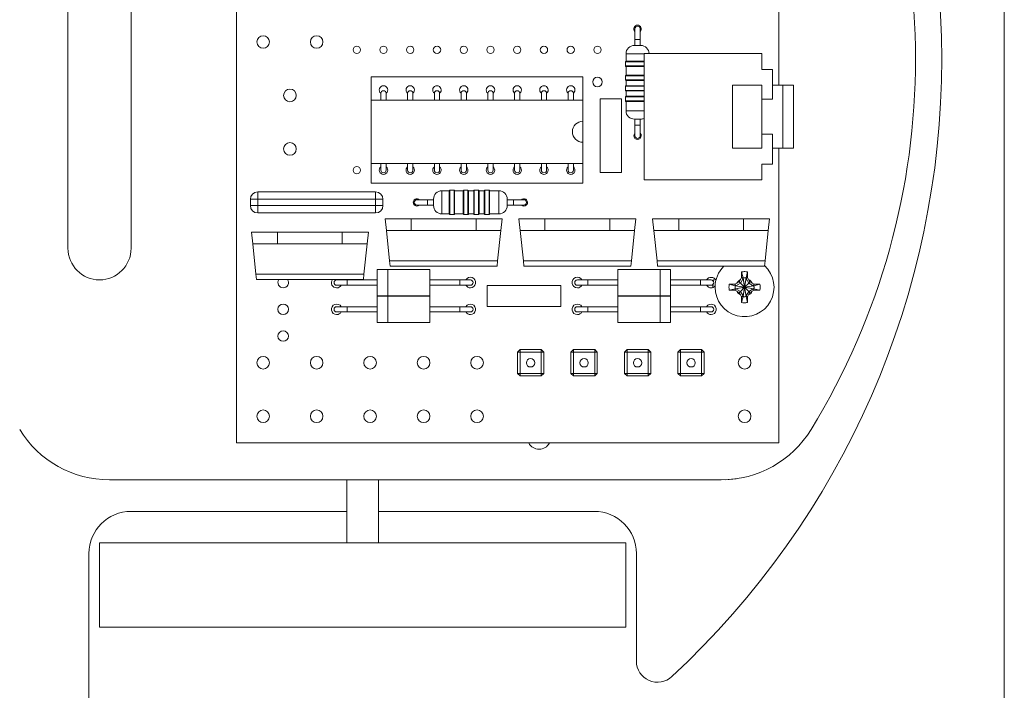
# Model space of a CAD drawing. Header units: millimetres. Extents: x 0 to 227, y 0 to 297.
# Tile 3 of 6: x 111 to 205, y 108 to 172. Entities that reach past the tile are written whole.
import ezdxf

# ---------------------------------------------------------------- set-up
doc = ezdxf.new("R2010")
doc.units = ezdxf.units.MM

msp = doc.modelspace()

# ---------------------------------------------------------------- linework, layer by layer
at = {"color": 7, "linetype": 'Continuous', "lineweight": 0}
msp.add_line((205, 5), (205, 292), dxfattribs=at)
at = {"color": 7, "linetype": 'Continuous', "lineweight": 15}
for p, q in [((132.07, 204.333), (132.07, 131.333)), ((183.57, 165.333), (183.57, 204.333)), ((116.07, 185.833), (116.07, 149.833)), ((122.07, 149.833), (122.07, 185.833)), ((169.92, 170.683), (169.92, 169.683)), ((170.42, 169.683), (170.42, 170.683)), ((169.92, 169.683), (169.92, 169.103)), ((170.42, 169.103), (170.42, 169.683)), ((169.87, 169.103), (170.47, 169.103)), ((170.78, 168.333), (170.78, 156.333)), ((181.98, 168.333), (170.78, 168.333)), ((181.98, 166.833), (181.98, 168.333)), ((169.02, 167.553), (169.02, 167.153)), ((169.07, 168.303), (169.07, 167.603)), ((169.07, 167.603), (170.78, 167.603)), ((169.07, 167.103), (169.07, 166.28)), ((170.78, 167.103), (169.07, 167.103)), ((182.98, 166.833), (181.98, 166.833)), ((182.98, 163.991), (182.98, 166.833)), ((144.88, 166.113), (164.98, 166.113)), ((144.88, 163.903), (144.88, 166.113)), ((164.98, 163.903), (164.98, 166.113)), ((169.02, 166.23), (169.02, 165.83)), ((169.07, 166.28), (170.78, 166.28)), ((169.07, 165.78), (169.07, 165.28)), ((170.78, 165.78), (169.07, 165.78)), ((169.02, 165.23), (169.02, 164.83)), ((169.07, 165.28), (170.78, 165.28)), ((169.07, 164.78), (169.07, 164.28)), ((170.78, 164.78), (169.07, 164.78)), ((181.98, 165.333), (179.18, 165.333)), ((179.18, 165.333), (179.18, 159.333)), ((181.98, 163.991), (181.98, 165.333)), ((184.045, 165.333), (182.98, 165.333)), ((184.98, 165.332), (183.915, 165.332)), ((184.98, 165.332), (184.98, 159.334)), ((144.88, 157.903), (144.88, 163.903)), ((144.88, 163.903), (164.98, 163.903)), ((145.79, 164.553), (145.79, 163.903)), ((146.29, 163.903), (146.29, 164.553)), ((148.33, 164.553), (148.33, 163.903)), ((148.83, 163.903), (148.83, 164.553)), ((150.87, 164.553), (150.87, 163.903)), ((151.37, 163.903), (151.37, 164.553)), ((153.41, 164.553), (153.41, 163.903)), ((153.91, 163.903), (153.91, 164.553)), ((155.95, 164.553), (155.95, 163.903)), ((156.45, 163.903), (156.45, 164.553)), ((158.49, 164.553), (158.49, 163.903)), ((158.99, 163.903), (158.99, 164.553)), ((161.03, 164.553), (161.03, 163.903)), ((161.53, 163.903), (161.53, 164.553)), ((163.57, 164.553), (163.57, 163.903)), ((164.07, 163.903), (164.07, 164.553)), ((164.98, 161.903), (164.98, 163.903)), ((166.63, 164.023), (166.63, 157.023)), ((168.63, 164.023), (166.63, 164.023)), ((168.63, 157.023), (168.63, 164.023)), ((169.02, 164.23), (169.02, 163.83)), ((169.07, 164.28), (170.78, 164.28)), ((169.07, 163.78), (169.07, 162.903)), ((170.78, 163.78), (169.07, 163.78)), ((182.98, 163.991), (181.98, 163.991)), ((181.98, 163.991), (181.98, 160.675)), ((164.98, 159.903), (164.98, 161.903)), ((169.87, 162.103), (170.47, 162.103)), ((169.92, 162.103), (169.92, 161.523)), ((170.42, 161.523), (170.42, 162.103)), ((169.92, 161.523), (169.92, 160.523)), ((170.42, 160.523), (170.42, 161.523)), ((181.98, 160.675), (182.98, 160.675)), ((181.98, 159.333), (181.98, 160.675)), ((182.98, 157.833), (182.98, 160.675)), ((164.98, 157.903), (164.98, 159.903)), ((179.18, 159.333), (181.98, 159.333)), ((182.98, 159.333), (184.045, 159.333)), ((183.57, 131.333), (183.57, 159.333)), ((183.915, 159.334), (184.98, 159.334)), ((144.88, 157.903), (164.98, 157.903)), ((144.88, 156.013), (144.88, 157.903)), ((145.79, 157.903), (145.79, 157.253)), ((146.29, 157.253), (146.29, 157.903)), ((148.33, 157.903), (148.33, 157.253)), ((148.83, 157.253), (148.83, 157.903)), ((150.87, 157.903), (150.87, 157.253)), ((151.37, 157.253), (151.37, 157.903)), ((153.41, 157.903), (153.41, 157.253)), ((153.91, 157.253), (153.91, 157.903)), ((155.95, 157.903), (155.95, 157.253)), ((156.45, 157.253), (156.45, 157.903)), ((158.49, 157.903), (158.49, 157.253)), ((158.99, 157.253), (158.99, 157.903)), ((161.03, 157.903), (161.03, 157.253)), ((161.53, 157.253), (161.53, 157.903)), ((163.57, 157.903), (163.57, 157.253)), ((164.07, 157.253), (164.07, 157.903)), ((164.98, 156.013), (164.98, 157.903)), ((181.98, 157.833), (182.98, 157.833)), ((181.98, 156.333), (181.98, 157.833)), ((166.63, 157.023), (168.63, 157.023)), ((170.78, 156.333), (181.98, 156.333)), ((144.88, 156.013), (164.98, 156.013)), ((152.29, 155.293), (151.59, 155.293)), ((152.29, 153.093), (152.29, 155.293)), ((152.74, 155.343), (152.34, 155.343)), ((153.613, 155.293), (152.79, 155.293)), ((152.79, 155.293), (152.79, 153.093)), ((153.613, 153.093), (153.613, 155.293)), ((154.063, 155.343), (153.663, 155.343)), ((154.613, 155.293), (154.113, 155.293)), ((154.113, 155.293), (154.113, 153.093)), ((154.613, 153.093), (154.613, 155.293)), ((155.063, 155.343), (154.663, 155.343)), ((155.613, 155.293), (155.113, 155.293)), ((155.113, 155.293), (155.113, 153.093)), ((155.613, 153.093), (155.613, 155.293)), ((156.063, 155.343), (155.663, 155.343)), ((156.99, 155.293), (156.113, 155.293)), ((156.113, 155.293), (156.113, 153.093)), ((133.395, 154.493), (134.095, 154.493)), ((133.395, 153.893), (133.395, 154.493)), ((134.095, 154.493), (134.095, 155.193)), ((134.095, 155.193), (145.285, 155.193)), ((134.095, 154.493), (134.095, 153.893)), ((145.285, 154.493), (134.095, 154.493)), ((145.285, 154.493), (145.285, 155.193)), ((145.285, 153.893), (145.285, 154.493)), ((145.285, 154.493), (145.985, 154.493)), ((145.985, 154.493), (145.985, 153.893)), ((150.21, 154.443), (149.21, 154.443)), ((150.79, 154.443), (150.21, 154.443)), ((150.79, 153.893), (150.79, 154.493)), ((157.79, 153.893), (157.79, 154.493)), ((158.37, 154.443), (157.79, 154.443)), ((159.37, 154.443), (158.37, 154.443)), ((133.395, 153.893), (134.095, 153.893)), ((134.095, 153.193), (134.095, 153.893)), ((134.095, 153.893), (145.285, 153.893)), ((145.285, 153.193), (145.285, 153.893)), ((145.285, 153.893), (145.985, 153.893)), ((149.21, 153.943), (150.21, 153.943)), ((150.21, 153.943), (150.79, 153.943)), ((157.79, 153.943), (158.37, 153.943)), ((158.37, 153.943), (159.37, 153.943)), ((145.285, 153.193), (134.095, 153.193)), ((146.317, 151.533), (146.202, 152.633)), ((146.202, 152.633), (148.675, 152.633)), ((148.675, 152.633), (148.675, 151.533)), ((154.825, 152.633), (148.675, 152.633)), ((151.59, 153.093), (152.29, 153.093)), ((152.34, 153.043), (152.74, 153.043)), ((152.79, 153.093), (153.613, 153.093)), ((153.663, 153.043), (154.063, 153.043)), ((154.113, 153.093), (154.613, 153.093)), ((154.663, 153.043), (155.063, 153.043)), ((154.825, 151.533), (154.825, 152.633)), ((154.825, 152.633), (157.298, 152.633)), ((155.113, 153.093), (155.613, 153.093)), ((155.663, 153.043), (156.063, 153.043)), ((156.113, 153.093), (156.99, 153.093)), ((157.298, 152.633), (157.182, 151.533)), ((159.017, 151.533), (158.902, 152.633)), ((158.902, 152.633), (161.375, 152.633)), ((161.375, 152.633), (161.375, 151.533)), ((167.525, 152.633), (161.375, 152.633)), ((167.525, 151.533), (167.525, 152.633)), ((167.525, 152.633), (169.998, 152.633)), ((169.998, 152.633), (169.882, 151.533)), ((171.717, 151.533), (171.602, 152.633)), ((171.602, 152.633), (174.075, 152.633)), ((174.075, 152.633), (174.075, 151.533)), ((180.225, 152.633), (174.075, 152.633)), ((180.225, 151.533), (180.225, 152.633)), ((180.225, 152.633), (182.698, 152.633)), ((182.698, 152.633), (182.582, 151.533)), ((148.675, 151.533), (146.317, 151.533)), ((146.622, 148.63), (146.317, 151.533)), ((154.825, 151.533), (148.675, 151.533)), ((157.182, 151.533), (154.825, 151.533)), ((156.877, 148.63), (157.182, 151.533)), ((161.375, 151.533), (159.017, 151.533)), ((159.322, 148.63), (159.017, 151.533)), ((167.525, 151.533), (161.375, 151.533)), ((169.882, 151.533), (167.525, 151.533)), ((169.577, 148.63), (169.882, 151.533)), ((174.075, 151.533), (171.717, 151.533)), ((172.022, 148.63), (171.717, 151.533)), ((180.225, 151.533), (174.075, 151.533)), ((182.582, 151.533), (180.225, 151.533)), ((182.277, 148.63), (182.582, 151.533)), ((133.617, 150.263), (133.502, 151.363)), ((133.502, 151.363), (135.975, 151.363)), ((135.975, 151.363), (135.975, 150.263)), ((142.125, 151.363), (135.975, 151.363)), ((142.125, 150.263), (142.125, 151.363)), ((142.125, 151.363), (144.598, 151.363)), ((144.598, 151.363), (144.482, 150.263)), ((135.975, 150.263), (133.617, 150.263)), ((133.922, 147.36), (133.617, 150.263)), ((142.125, 150.263), (135.975, 150.263)), ((144.482, 150.263), (142.125, 150.263)), ((144.177, 147.36), (144.482, 150.263)), ((146.514, 147.823), (145.44, 147.823)), ((145.44, 145.324), (145.44, 147.823)), ((150.44, 147.823), (146.366, 147.823)), ((146.622, 148.63), (156.877, 148.63)), ((146.675, 148.133), (146.622, 148.63)), ((156.825, 148.133), (146.675, 148.133)), ((150.44, 145.323), (150.44, 147.823)), ((156.877, 148.63), (156.825, 148.133)), ((159.322, 148.63), (169.577, 148.63)), ((159.375, 148.133), (159.322, 148.63)), ((169.525, 148.133), (159.375, 148.133)), ((172.374, 147.823), (168.3, 147.823)), ((168.3, 147.823), (168.3, 145.323)), ((169.577, 148.63), (169.525, 148.133)), ((172.022, 148.63), (182.277, 148.63)), ((172.075, 148.133), (172.022, 148.63)), ((182.225, 148.133), (172.075, 148.133)), ((173.3, 147.823), (172.226, 147.823)), ((173.3, 147.823), (173.3, 145.324)), ((182.277, 148.63), (182.225, 148.133)), ((133.922, 147.36), (144.177, 147.36)), ((133.975, 146.863), (133.922, 147.36)), ((144.125, 146.863), (133.975, 146.863)), ((142.59, 146.823), (141.59, 146.823)), ((142.023, 146.823), (141.997, 146.863)), ((145.44, 146.823), (142.59, 146.823)), ((144.177, 147.36), (144.125, 146.863)), ((153.29, 146.823), (150.44, 146.823)), ((154.29, 146.823), (153.29, 146.823)), ((165.45, 146.823), (164.45, 146.823)), ((168.3, 146.823), (165.45, 146.823)), ((176.15, 146.823), (173.3, 146.823)), ((177.15, 146.823), (176.15, 146.823)), ((177.379, 146.673), (177.45, 146.973)), ((179.945, 146.866), (179.818, 146.645)), ((180.19, 146.966), (179.936, 146.527)), ((180.05, 147.047), (179.945, 146.866)), ((180.054, 147.587), (180.05, 147.478)), ((180.19, 146.966), (180.05, 147.047)), ((180.054, 147.587), (180.19, 147.022)), ((180.19, 147.022), (180.19, 146.966)), ((180.19, 147.022), (180.33, 146.133)), ((180.33, 146.133), (180.19, 146.966)), ((180.33, 146.133), (180.47, 147.022)), ((180.47, 146.966), (180.33, 146.133)), ((180.47, 147.022), (180.605, 147.587)), ((180.61, 147.047), (180.47, 146.966)), ((180.47, 146.966), (180.47, 147.022)), ((180.723, 146.527), (180.47, 146.966)), ((180.61, 147.478), (180.605, 147.587)), ((180.714, 146.866), (180.61, 147.047)), ((180.714, 146.866), (180.842, 146.645)), ((141.59, 146.323), (142.59, 146.323)), ((142.59, 146.323), (145.44, 146.323)), ((150.44, 146.323), (153.29, 146.323)), ((153.29, 146.323), (154.29, 146.323)), ((155.87, 146.303), (155.87, 144.303)), ((162.87, 146.303), (155.87, 146.303)), ((162.87, 144.303), (162.87, 146.303)), ((164.45, 146.323), (165.45, 146.323)), ((165.45, 146.323), (168.3, 146.323)), ((173.3, 146.323), (176.15, 146.323)), ((176.15, 146.323), (177.15, 146.323)), ((178.985, 146.413), (178.876, 146.408)), ((179.441, 146.273), (178.876, 146.408)), ((178.876, 145.858), (179.441, 145.993)), ((179.597, 146.517), (179.416, 146.413)), ((179.416, 146.413), (179.497, 146.273)), ((179.497, 145.993), (179.416, 145.853)), ((179.497, 146.273), (179.441, 146.273)), ((180.33, 146.133), (179.441, 146.273)), ((179.441, 145.993), (180.33, 146.133)), ((179.441, 145.993), (179.497, 145.993)), ((179.936, 146.527), (179.497, 146.273)), ((179.497, 146.273), (180.33, 146.133)), ((180.33, 146.133), (179.497, 145.993)), ((179.497, 145.993), (179.936, 145.739)), ((179.597, 146.517), (179.818, 146.645)), ((179.936, 146.527), (179.818, 146.645)), ((180.33, 146.133), (179.936, 146.527)), ((180.33, 146.133), (179.936, 145.739)), ((180.33, 146.133), (180.19, 145.244)), ((180.19, 145.3), (180.33, 146.133)), ((180.723, 146.527), (180.33, 146.133)), ((181.219, 146.273), (180.33, 146.133)), ((180.33, 146.133), (181.163, 146.273)), ((180.47, 145.244), (180.33, 146.133)), ((180.33, 146.133), (181.219, 145.993)), ((180.723, 145.739), (180.33, 146.133)), ((180.33, 146.133), (180.47, 145.3)), ((181.163, 145.993), (180.33, 146.133)), ((180.842, 146.645), (180.723, 146.527)), ((181.163, 146.273), (180.723, 146.527)), ((180.723, 145.739), (181.163, 145.993)), ((181.063, 146.517), (180.842, 146.645)), ((181.243, 146.413), (181.063, 146.517)), ((181.163, 146.273), (181.243, 146.413)), ((181.219, 146.273), (181.163, 146.273)), ((181.243, 145.853), (181.163, 145.993)), ((181.163, 145.993), (181.219, 145.993)), ((181.784, 146.408), (181.219, 146.273)), ((181.219, 145.993), (181.784, 145.858)), ((181.784, 146.408), (181.675, 146.413)), ((145.44, 145.324), (146.514, 145.324)), ((146.514, 145.283), (145.44, 145.283)), ((145.44, 142.784), (145.44, 145.283)), ((146.366, 145.323), (150.44, 145.323)), ((150.44, 145.283), (146.366, 145.283)), ((150.44, 142.783), (150.44, 145.283)), ((168.3, 145.323), (172.374, 145.323)), ((172.374, 145.283), (168.3, 145.283)), ((168.3, 145.283), (168.3, 142.783)), ((172.226, 145.324), (173.3, 145.324)), ((173.3, 145.283), (172.226, 145.283)), ((173.3, 145.283), (173.3, 142.784)), ((178.876, 145.858), (178.985, 145.853)), ((179.416, 145.853), (179.597, 145.749)), ((179.597, 145.749), (179.818, 145.621)), ((179.936, 145.739), (179.818, 145.621)), ((179.945, 145.4), (179.818, 145.621)), ((179.936, 145.739), (180.19, 145.3)), ((179.945, 145.4), (180.05, 145.219)), ((180.05, 145.219), (180.19, 145.3)), ((180.19, 145.244), (180.054, 144.679)), ((180.19, 145.3), (180.19, 145.244)), ((180.47, 145.3), (180.723, 145.739)), ((180.47, 145.3), (180.61, 145.219)), ((180.47, 145.244), (180.47, 145.3)), ((180.605, 144.679), (180.47, 145.244)), ((180.61, 145.219), (180.714, 145.4)), ((180.714, 145.4), (180.842, 145.621)), ((180.842, 145.621), (180.723, 145.739)), ((181.063, 145.749), (180.842, 145.621)), ((181.063, 145.749), (181.243, 145.853)), ((181.675, 145.853), (181.784, 145.858)), ((142.59, 144.283), (141.59, 144.283)), ((145.44, 144.283), (142.59, 144.283)), ((153.29, 144.283), (150.44, 144.283)), ((154.29, 144.283), (153.29, 144.283)), ((155.87, 144.303), (162.87, 144.303)), ((165.45, 144.283), (164.45, 144.283)), ((168.3, 144.283), (165.45, 144.283)), ((176.15, 144.283), (173.3, 144.283)), ((177.15, 144.283), (176.15, 144.283)), ((180.05, 144.788), (180.054, 144.679)), ((180.605, 144.679), (180.61, 144.788)), ((141.59, 143.783), (142.59, 143.783)), ((142.59, 143.783), (145.44, 143.783)), ((150.44, 143.783), (153.29, 143.783)), ((153.29, 143.783), (154.29, 143.783)), ((164.45, 143.783), (165.45, 143.783)), ((165.45, 143.783), (168.3, 143.783)), ((173.3, 143.783), (176.15, 143.783)), ((176.15, 143.783), (177.15, 143.783)), ((145.44, 142.784), (146.514, 142.784)), ((146.366, 142.783), (150.44, 142.783)), ((168.3, 142.783), (172.374, 142.783)), ((172.226, 142.784), (173.3, 142.784)), ((158.755, 139.958), (159.005, 140.208)), ((158.755, 137.948), (158.755, 139.958)), ((158.755, 139.958), (159.005, 139.958)), ((159.005, 139.958), (159.005, 140.208)), ((159.005, 140.208), (161.015, 140.208)), ((159.005, 139.958), (159.005, 137.948)), ((161.015, 139.958), (159.005, 139.958)), ((161.015, 140.208), (161.265, 139.958)), ((161.015, 139.958), (161.015, 140.208)), ((161.015, 137.948), (161.015, 139.958)), ((161.015, 139.958), (161.265, 139.958)), ((161.265, 139.958), (161.265, 137.948)), ((163.835, 139.958), (164.085, 140.208)), ((163.835, 137.948), (163.835, 139.958)), ((163.835, 139.958), (164.085, 139.958)), ((164.085, 139.958), (164.085, 140.208)), ((164.085, 140.208), (166.095, 140.208)), ((164.085, 139.958), (164.085, 137.948)), ((166.095, 139.958), (164.085, 139.958)), ((166.095, 139.958), (166.095, 140.208)), ((166.095, 140.208), (166.345, 139.958)), ((166.095, 137.948), (166.095, 139.958)), ((166.095, 139.958), (166.345, 139.958)), ((166.345, 139.958), (166.345, 137.948)), ((168.915, 139.958), (169.165, 140.208)), ((168.915, 137.948), (168.915, 139.958)), ((168.915, 139.958), (169.165, 139.958)), ((169.165, 139.958), (169.165, 140.208)), ((169.165, 140.208), (171.175, 140.208)), ((169.165, 139.958), (169.165, 137.948)), ((171.175, 139.958), (169.165, 139.958)), ((171.175, 139.958), (171.175, 140.208)), ((171.175, 140.208), (171.425, 139.958)), ((171.175, 137.948), (171.175, 139.958)), ((171.175, 139.958), (171.425, 139.958)), ((171.425, 139.958), (171.425, 137.948)), ((173.995, 139.958), (174.245, 140.208)), ((173.995, 139.958), (174.245, 139.958)), ((173.995, 137.948), (173.995, 139.958)), ((174.245, 139.958), (174.245, 140.208)), ((174.245, 140.208), (176.255, 140.208)), ((176.255, 139.958), (174.245, 139.958)), ((174.245, 139.958), (174.245, 137.948)), ((176.255, 139.958), (176.255, 140.208)), ((176.255, 140.208), (176.505, 139.958)), ((176.255, 137.948), (176.255, 139.958)), ((176.255, 139.958), (176.505, 139.958)), ((176.505, 139.958), (176.505, 137.948)), ((159.005, 137.698), (158.755, 137.948)), ((159.005, 137.948), (158.755, 137.948)), ((159.005, 137.698), (159.005, 137.948)), ((159.005, 137.948), (161.015, 137.948)), ((161.015, 137.698), (159.005, 137.698)), ((161.265, 137.948), (161.015, 137.948)), ((161.015, 137.698), (161.015, 137.948)), ((161.265, 137.948), (161.015, 137.698)), ((164.085, 137.948), (163.835, 137.948)), ((164.085, 137.698), (163.835, 137.948)), ((164.085, 137.948), (166.095, 137.948)), ((164.085, 137.698), (164.085, 137.948)), ((166.095, 137.698), (164.085, 137.698)), ((166.345, 137.948), (166.095, 137.948)), ((166.095, 137.698), (166.095, 137.948)), ((166.345, 137.948), (166.095, 137.698)), ((169.165, 137.698), (168.915, 137.948)), ((169.165, 137.948), (168.915, 137.948)), ((169.165, 137.698), (169.165, 137.948)), ((169.165, 137.948), (171.175, 137.948)), ((171.175, 137.698), (169.165, 137.698)), ((171.425, 137.948), (171.175, 137.948)), ((171.175, 137.698), (171.175, 137.948)), ((171.425, 137.948), (171.175, 137.698)), ((174.245, 137.698), (173.995, 137.948)), ((174.245, 137.948), (173.995, 137.948)), ((174.245, 137.698), (174.245, 137.948)), ((174.245, 137.948), (176.255, 137.948)), ((176.255, 137.698), (174.245, 137.698)), ((176.255, 137.698), (176.255, 137.948)), ((176.505, 137.948), (176.255, 137.948)), ((176.505, 137.948), (176.255, 137.698)), ((132.07, 131.333), (183.57, 131.333)), ((120.016, 127.833), (178.123, 127.833)), ((142.567, 127.833), (142.567, 121.833)), ((145.567, 121.833), (145.567, 127.833)), ((122.061, 124.833), (142.567, 124.833)), ((145.567, 124.833), (166.061, 124.833)), ((119.067, 121.833), (119.067, 113.833)), ((167.16, 121.833), (119.067, 121.833)), ((169.067, 121.833), (167.16, 121.833)), ((169.067, 113.833), (169.067, 121.833)), ((118.061, 106.833), (118.061, 120.833)), ((170.061, 120.833), (170.061, 110.605)), ((167.16, 113.833), (119.067, 113.833)), ((169.067, 113.833), (167.16, 113.833))]:
    msp.add_line(p, q, dxfattribs=at)
at = {"color": 8, "linetype": 'Continuous', "lineweight": 15}
for p, q in [((169.92, 169.683), (170.42, 169.683)), ((170.78, 167.553), (169.02, 167.553)), ((169.07, 168.303), (170.78, 168.303)), ((169.02, 167.153), (170.78, 167.153)), ((170.78, 166.23), (169.02, 166.23)), ((169.02, 165.83), (170.78, 165.83)), ((170.78, 165.23), (169.02, 165.23)), ((169.02, 164.83), (170.78, 164.83)), ((170.78, 164.23), (169.02, 164.23)), ((169.02, 163.83), (170.78, 163.83)), ((169.07, 162.903), (170.78, 162.903)), ((169.92, 161.523), (170.42, 161.523)), ((151.59, 153.093), (151.59, 155.293)), ((152.34, 155.343), (152.34, 153.043)), ((152.74, 153.043), (152.74, 155.343)), ((153.663, 155.343), (153.663, 153.043)), ((154.063, 153.043), (154.063, 155.343)), ((154.663, 155.343), (154.663, 153.043)), ((155.063, 153.043), (155.063, 155.343)), ((155.663, 155.343), (155.663, 153.043)), ((156.063, 153.043), (156.063, 155.343)), ((156.99, 153.093), (156.99, 155.293)), ((150.21, 153.943), (150.21, 154.443)), ((158.37, 153.943), (158.37, 154.443)), ((146.44, 145.324), (146.44, 147.823)), ((172.3, 147.823), (172.3, 145.324)), ((142.59, 146.323), (142.59, 146.823)), ((153.29, 146.323), (153.29, 146.823)), ((165.45, 146.823), (165.45, 146.323)), ((176.15, 146.823), (176.15, 146.323)), ((146.44, 142.784), (146.44, 145.283)), ((172.3, 145.283), (172.3, 142.784)), ((142.59, 143.783), (142.59, 144.283)), ((153.29, 143.783), (153.29, 144.283)), ((165.45, 144.283), (165.45, 143.783)), ((176.15, 144.283), (176.15, 143.783))]:
    msp.add_line(p, q, dxfattribs=at)
at = {"color": 7, "linetype": 'Continuous', "lineweight": 15, "flags": 128}
for points in [[(149.21, 153.843), (149.344, 153.87), (149.455, 153.943)], [(159.125, 153.943), (159.236, 153.87), (159.37, 153.843)], [(177.33, 146.107), (177.33, 146.133), (177.343, 146.414)], [(178.567, 127.833), (179.542, 127.929), (179.628, 127.947)]]:
    msp.add_lwpolyline(points, dxfattribs=at)
at = {"color": 7, "linetype": 'Continuous', "lineweight": 15}
for centre, radius in [((134.61, 169.433), 0.6), ((139.69, 169.433), 0.6), ((143.5, 168.683), 0.35), ((146.04, 168.683), 0.35), ((148.58, 168.683), 0.35), ((151.12, 168.683), 0.35), ((153.66, 168.683), 0.35), ((156.2, 168.683), 0.35), ((158.74, 168.683), 0.35), ((161.28, 168.683), 0.35), ((163.82, 168.683), 0.35), ((166.36, 168.683), 0.35), ((166.36, 165.633), 0.45), ((137.15, 164.353), 0.6), ((137.15, 159.273), 0.6), ((143.5, 157.253), 0.35), ((136.51, 144.033), 0.5), ((136.51, 141.493), 0.5), ((134.61, 138.953), 0.6), ((139.69, 138.953), 0.6), ((144.77, 138.953), 0.6), ((149.85, 138.953), 0.6), ((154.93, 138.953), 0.6), ((160.01, 138.953), 0.4), ((165.09, 138.953), 0.4), ((170.17, 138.953), 0.4), ((175.25, 138.953), 0.4), ((180.33, 138.953), 0.6), ((134.61, 133.873), 0.6), ((139.69, 133.873), 0.6), ((144.77, 133.873), 0.6), ((149.85, 133.873), 0.6), ((154.93, 133.873), 0.6), ((180.33, 133.873), 0.6)]:
    msp.add_circle(centre, radius, dxfattribs=at)
for centre, radius, start, end in [((119.061, 167.833), 80, 312.80358, 47.19642), ((129.07, 167.833), 67.5, 328.55102, 31.44898), ((170.17, 170.683), 0.35, 90, 224.41531), ((170.17, 170.683), 0.25, 0, 180), ((170.17, 170.683), 0.35, 315.58469, 90), ((169.87, 168.303), 0.8, 90, 180), ((170.47, 168.303), 0.8, 2.1491, 90), ((169.07, 167.553), 0.05, 90, 180), ((169.07, 167.153), 0.05, 180, 270), ((169.07, 166.23), 0.05, 90, 180), ((169.07, 165.83), 0.05, 180, 270), ((146.037, 164.873), 0.4, 90, 231.87654), ((146.04, 164.553), 0.25, 0, 180), ((146.037, 164.873), 0.4, 309.19773, 90), ((148.577, 164.873), 0.4, 90, 231.87653), ((148.58, 164.553), 0.25, 0, 180), ((148.577, 164.873), 0.4, 309.19773, 90), ((151.117, 164.873), 0.4, 90, 231.87654), ((151.12, 164.553), 0.25, 0, 180), ((151.117, 164.873), 0.4, 309.19772, 90), ((153.657, 164.873), 0.4, 90, 231.87653), ((153.66, 164.553), 0.25, 0, 180), ((153.657, 164.873), 0.4, 309.19773, 90), ((156.197, 164.873), 0.4, 90, 231.87653), ((156.2, 164.553), 0.25, 0, 180), ((156.197, 164.873), 0.4, 309.19774, 90), ((158.738, 164.873), 0.4, 90, 231.69746), ((158.74, 164.553), 0.25, 0, 180), ((158.738, 164.873), 0.4, 309.01873, 90), ((161.279, 164.873), 0.4, 90, 231.51839), ((161.28, 164.553), 0.25, 0, 180), ((161.279, 164.873), 0.4, 308.83971, 90), ((163.82, 164.873), 0.4, 90, 231.33929), ((163.82, 164.553), 0.25, 0, 180), ((163.82, 164.873), 0.4, 308.66071, 90), ((169.07, 165.23), 0.05, 90, 180), ((169.07, 164.83), 0.05, 180, 270), ((169.07, 164.23), 0.05, 90, 180), ((169.07, 163.83), 0.05, 180, 270), ((169.87, 162.903), 0.8, 180, 270), ((164.98, 160.903), 1, 90, 270), ((170.47, 162.903), 0.8, 270, 292.79903), ((170.17, 160.523), 0.35, 135.58469, 44.41531), ((170.17, 160.523), 0.25, 180, 0), ((146.037, 157.253), 0.4, 128.1338, 270), ((146.04, 157.253), 0.25, 180, 0), ((146.037, 157.253), 0.4, 270, 50.76519), ((148.577, 157.253), 0.4, 128.1338, 270), ((148.58, 157.253), 0.25, 180, 0), ((148.577, 157.253), 0.4, 270, 50.76519), ((151.117, 157.253), 0.4, 128.1338, 270), ((151.12, 157.253), 0.25, 180, 0), ((151.117, 157.253), 0.4, 270, 50.76519), ((153.657, 157.253), 0.4, 128.1338, 270), ((153.66, 157.253), 0.25, 180, 0), ((153.657, 157.253), 0.4, 270, 50.76519), ((156.197, 157.253), 0.4, 128.1338, 270), ((156.2, 157.253), 0.25, 180, 0), ((156.197, 157.253), 0.4, 270, 50.76519), ((158.738, 157.253), 0.4, 128.31613, 270), ((158.74, 157.253), 0.25, 180, 0), ((158.738, 157.253), 0.4, 270, 50.94988), ((161.279, 157.253), 0.4, 128.49893, 270), ((161.28, 157.253), 0.25, 180, 0), ((161.279, 157.253), 0.4, 270, 51.13408), ((163.82, 157.253), 0.4, 128.68219, 270), ((163.82, 157.253), 0.25, 180, 0), ((163.82, 157.253), 0.4, 270, 51.31781), ((151.59, 154.493), 0.8, 90, 180), ((152.34, 155.293), 0.05, 90, 180), ((152.74, 155.293), 0.05, 0, 90), ((153.663, 155.293), 0.05, 90, 180), ((154.063, 155.293), 0.05, 0, 90), ((154.663, 155.293), 0.05, 90, 180), ((155.063, 155.293), 0.05, 0, 90), ((155.663, 155.293), 0.05, 90, 180), ((156.063, 155.293), 0.05, 0, 90), ((156.99, 154.493), 0.8, 0, 90), ((134.095, 154.493), 0.7, 90, 180), ((145.285, 154.493), 0.7, 0, 90), ((149.21, 154.193), 0.35, 45.58469, 270), ((149.21, 154.193), 0.25, 90, 270), ((159.37, 154.193), 0.35, 270, 134.41531), ((159.37, 154.193), 0.25, 270, 90), ((134.095, 153.893), 0.7, 180, 270), ((145.285, 153.893), 0.7, 270, 0), ((151.59, 153.893), 0.8, 180, 270), ((156.99, 153.893), 0.8, 270, 0), ((152.34, 153.093), 0.05, 180, 270), ((152.74, 153.093), 0.05, 270, 0), ((153.663, 153.093), 0.05, 180, 270), ((154.063, 153.093), 0.05, 270, 0), ((154.663, 153.093), 0.05, 180, 270), ((155.063, 153.093), 0.05, 270, 0), ((155.663, 153.093), 0.05, 180, 270), ((156.063, 153.093), 0.05, 270, 0), ((119.07, 149.833), 3, 180, 0), ((180.33, 146.133), 2.8, 180, 47.24353), ((180.33, 146.133), 2.8, 134.41531, 180), ((136.51, 146.573), 0.5, 144.54946, 270), ((136.51, 146.573), 0.5, 270, 35.45054), ((141.59, 146.573), 0.5, 144.54946, 270), ((141.59, 146.573), 0.25, 90, 270), ((154.29, 146.573), 0.5, 270, 150), ((154.29, 146.573), 0.25, 270, 90), ((164.45, 146.573), 0.5, 30, 270), ((164.45, 146.573), 0.25, 90, 270), ((177.15, 146.573), 0.5, 24.34006, 150), ((177.15, 146.573), 0.25, 270, 90), ((180.33, 146.133), 0.828, 117.67119, 152.32881), ((180.33, 146.133), 0.828, 27.67119, 62.32881), ((141.59, 146.573), 0.5, 270, 330), ((154.29, 146.573), 0.5, 210, 270), ((164.45, 146.573), 0.5, 270, 330), ((177.15, 146.573), 0.5, 210, 270), ((177.15, 146.573), 0.5, 270, 319.90454), ((180.33, 146.133), 0.828, 207.67119, 242.32881), ((180.33, 146.133), 0.828, 297.67119, 332.32881), ((141.59, 144.033), 0.5, 30, 270), ((141.59, 144.033), 0.25, 90, 270), ((154.29, 144.033), 0.5, 270, 150), ((154.29, 144.033), 0.25, 270, 90), ((164.45, 144.033), 0.5, 30, 270), ((164.45, 144.033), 0.25, 90, 270), ((177.15, 144.033), 0.5, 270, 150), ((177.15, 144.033), 0.25, 270, 90), ((141.59, 144.033), 0.5, 270, 330), ((154.29, 144.033), 0.5, 210, 270), ((164.45, 144.033), 0.5, 270, 330), ((177.15, 144.033), 0.5, 210, 270), ((120.016, 137.833), 10, 211.44898, 270), ((178.123, 137.833), 10, 270, 328.55102), ((160.82, 131.833), 1.1, 207.03569, 332.96431), ((122.061, 120.833), 4, 90, 180), ((166.061, 120.833), 4, 0, 90), ((172.061, 110.605), 2, 180, 312.80358)]:
    msp.add_arc(centre, radius, start, end, dxfattribs=at)
at = {"color": 8, "linetype": 'Continuous', "lineweight": 15}
msp.add_open_spline([(183.98, 165.332), (183.98, 165.287), (183.98, 165.197), (183.98, 164.503), (183.98, 163.512), (183.98, 162.333), (183.98, 161.154), (183.98, 160.163), (183.98, 159.469), (183.98, 159.379), (183.98, 159.334)], degree=3, knots=[0, 0, 0, 0, 0.125, 0.250001, 0.375, 0.500001, 0.625, 0.749999, 0.875, 1, 1, 1, 1], dxfattribs=at)
at = {"color": 7, "linetype": 'Continuous', "lineweight": 15}
for points, knots in [([(180.05, 147.478), (180.05, 147.434), (180.05, 147.342), (180.05, 147.198), (180.05, 147.097), (180.05, 147.047)], [0, 0, 0, 0, 0.313343, 0.655958, 1, 1, 1, 1]), ([(180.605, 147.587), (180.527, 147.598), (180.396, 147.616), (180.211, 147.611), (180.107, 147.595), (180.054, 147.587)], [0, 0, 0, 0, 0.428553, 0.712642, 1, 1, 1, 1]), ([(180.19, 147.022), (180.228, 147.027), (180.294, 147.034), (180.388, 147.033), (180.442, 147.026), (180.47, 147.022)], [0, 0, 0, 0, 0.416092, 0.706842, 1, 1, 1, 1]), ([(180.61, 147.047), (180.61, 147.093), (180.61, 147.189), (180.61, 147.334), (180.61, 147.43), (180.61, 147.478)], [0, 0, 0, 0, 0.313353, 0.655933, 1, 1, 1, 1]), ([(179.416, 146.413), (179.37, 146.413), (179.273, 146.413), (179.129, 146.413), (179.033, 146.413), (178.985, 146.413)], [0, 0, 0, 0, 0.313348, 0.655954, 1, 1, 1, 1]), ([(179.441, 145.993), (179.436, 146.032), (179.428, 146.098), (179.43, 146.192), (179.437, 146.246), (179.441, 146.273)], [0, 0, 0, 0, 0.4161033, 0.7068186, 1, 1, 1, 1]), ([(181.219, 146.273), (181.223, 146.234), (181.231, 146.168), (181.229, 146.075), (181.222, 146.02), (181.219, 145.993)], [0, 0, 0, 0, 0.416103, 0.70687, 1, 1, 1, 1]), ([(181.675, 146.413), (181.631, 146.413), (181.539, 146.413), (181.395, 146.413), (181.294, 146.413), (181.243, 146.413)], [0, 0, 0, 0, 0.313351, 0.655958, 1, 1, 1, 1]), ([(178.985, 145.853), (179.028, 145.853), (179.12, 145.853), (179.265, 145.853), (179.365, 145.853), (179.416, 145.853)], [0, 0, 0, 0, 0.313346, 0.655964, 1, 1, 1, 1]), ([(180.05, 145.219), (180.05, 145.173), (180.05, 145.077), (180.05, 144.932), (180.05, 144.836), (180.05, 144.788)], [0, 0, 0, 0, 0.313353, 0.655964, 1, 1, 1, 1]), ([(180.47, 145.244), (180.431, 145.239), (180.365, 145.232), (180.271, 145.233), (180.217, 145.24), (180.19, 145.244)], [0, 0, 0, 0, 0.416092, 0.706826, 1, 1, 1, 1]), ([(180.61, 144.788), (180.61, 144.832), (180.61, 144.924), (180.61, 145.068), (180.61, 145.169), (180.61, 145.219)], [0, 0, 0, 0, 0.313343, 0.655958, 1, 1, 1, 1]), ([(181.243, 145.853), (181.289, 145.853), (181.386, 145.853), (181.53, 145.853), (181.627, 145.853), (181.675, 145.853)], [0, 0, 0, 0, 0.313345, 0.655957, 1, 1, 1, 1]), ([(180.054, 144.679), (180.133, 144.668), (180.263, 144.65), (180.448, 144.655), (180.553, 144.671), (180.605, 144.679)], [0, 0, 0, 0, 0.428559, 0.712649, 1, 1, 1, 1])]:
    msp.add_open_spline(points, degree=3, knots=knots, dxfattribs=at)
for points in [[(178.876, 146.408), (178.863, 146.317), (178.837, 146.133), (178.863, 145.95), (178.876, 145.858)], [(181.784, 145.858), (181.796, 145.95), (181.822, 146.133), (181.796, 146.317), (181.784, 146.408)]]:
    msp.add_open_spline(points, degree=3, dxfattribs=at)

doc.saveas('drawing.dxf')
